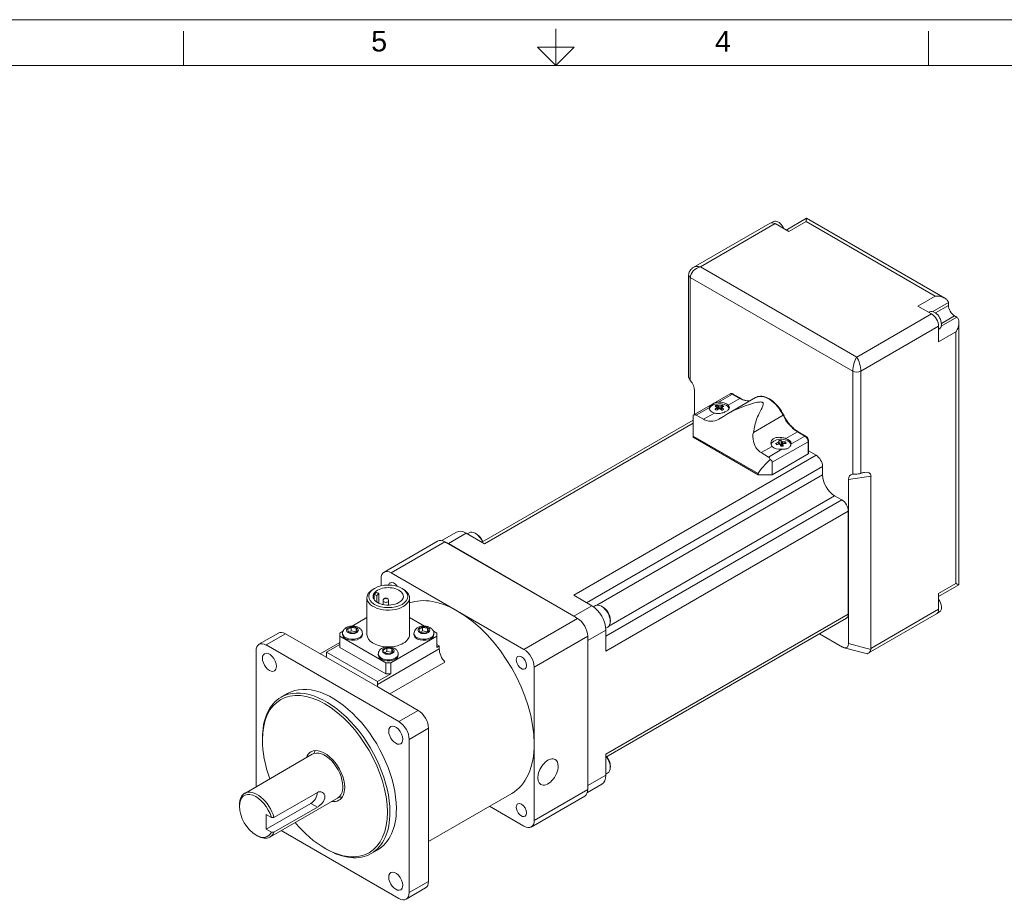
# Model space of a CAD drawing. Header units: inches. Extents: x 0 to 32.5, y 0 to 21.
# Tile 3 of 4: x 10.4 to 21.1, y 11.4 to 21. Entities that reach past the tile are written whole.
import ezdxf

# ---------------------------------------------------------------- set-up
doc = ezdxf.new("R2010")
doc.units = ezdxf.units.IN
doc.header["$MEASUREMENT"] = 0
for name, color, linetype, lineweight in [('CONTINUOUS', 7, 'Continuous', 0), ('TANGENT EDGES', 7, 'Continuous', 0), ('VISIBLE', 7, 'Continuous', 0)]:
    doc.layers.add(name, color=color, linetype=linetype, lineweight=lineweight)

# ---------------------------------------------------------------- blocks, each defined once
blk = doc.blocks.new('BLOCK0')
at = {"layer": 'CONTINUOUS'}
for p, q in [((32.5, 21), (0, 21)), ((12.188, 20.5), (12.188, 20.875)), ((16.25, 20.9), (16.25, 20.7)), ((16.25, 20.5), (16.25, 20.875)), ((20.312, 20.5), (20.312, 20.875)), ((31.5, 20.5), (1, 20.5))]:
    blk.add_line(p, q, dxfattribs=at)
blk.add_lwpolyline([(16.05, 20.7), (16.45, 20.7), (16.25, 20.5), (16.25, 20.5), (16.05, 20.7)], dxfattribs=at)
at = {"layer": 'CONTINUOUS', "char_height": 0.22404, "attachment_point": 4}
for s, insert in [('{\\fArial|b0|i0|c0|p0;\\C7;5}{\\fArial|b0|i0|c0|p0;\\C7;}', (14.234, 20.764)), ('{\\fArial|b0|i0|c0|p0;\\C7;4}{\\fArial|b0|i0|c0|p0;\\C7;}', (17.984, 20.764))]:
    blk.add_mtext(s, dxfattribs=dict(at, insert=insert))

msp = doc.modelspace()

# ---------------------------------------------------------------- linework, layer by layer
at = {"layer": 'TANGENT EDGES'}
for p, q in [((18.79, 18.69), (18.979, 18.799)), ((18.979, 18.799), (20.388, 17.986)), ((17.826, 18.305), (18.642, 18.776)), ((19.531, 17.32), (17.826, 18.305)), ((17.715, 17.066), (17.715, 18.19)), ((17.715, 18.19), (19.487, 17.167)), ((20.198, 17.877), (20.388, 17.986)), ((20.531, 17.915), (20.361, 17.817)), ((20.531, 17.885), (20.389, 17.803)), ((20.347, 17.791), (19.531, 17.32)), ((20.623, 17.755), (20.453, 17.657)), ((20.598, 17.77), (20.455, 17.688)), ((19.575, 17.167), (20.424, 17.657)), ((20.424, 17.486), (20.613, 17.595)), ((20.613, 17.595), (20.613, 14.85)), ((19.487, 17.167), (19.487, 16.043)), ((19.575, 16.053), (19.575, 17.167)), ((18.174, 16.917), (18.021, 16.829)), ((18.255, 16.87), (18.128, 16.797)), ((18.174, 16.917), (18.255, 16.87)), ((17.923, 16.772), (17.778, 16.689)), ((17.979, 16.71), (17.86, 16.642)), ((18.727, 16.686), (18.403, 16.499)), ((15.469, 15.285), (17.747, 16.6)), ((18.884, 16.507), (18.757, 16.434)), ((18.965, 16.46), (18.813, 16.372)), ((18.884, 16.507), (18.965, 16.46)), ((18.608, 16.347), (18.489, 16.279)), ((19.001, 16.398), (18.61, 16.173)), ((19.001, 16.398), (19.001, 16.264)), ((16.443, 14.723), (19.088, 16.25)), ((18.715, 16.315), (18.57, 16.231)), ((16.583, 14.642), (19.158, 16.129)), ((16.695, 14.615), (19.158, 16.037)), ((19.686, 16.023), (19.441, 15.985)), ((16.827, 14.386), (19.29, 15.808)), ((16.794, 14.276), (19.369, 15.763)), ((16.794, 14.115), (19.439, 15.642)), ((15.077, 15.287), (15.271, 15.399)), ((14.453, 14.969), (15.038, 15.306)), ((20.424, 14.741), (20.613, 14.85)), ((16.446, 14.496), (16.641, 14.609)), ((16.794, 12.99), (19.439, 14.517)), ((20.424, 14.57), (19.686, 14.144)), ((15.901, 14.133), (16.485, 14.47)), ((13.089, 14.181), (13.3, 14.303)), ((16.599, 14.231), (16.794, 14.343)), ((16.012, 13.94), (16.597, 14.277)), ((19.685, 14.133), (19.441, 14.198)), ((14.303, 13.751), (14.976, 14.14)), ((14.437, 13.647), (15.038, 13.994)), ((14.537, 13.345), (14.748, 13.467)), ((14.648, 13.152), (14.859, 13.275)), ((16.599, 12.649), (16.794, 12.762)), ((16.012, 12.268), (16.597, 12.606)), ((13.576, 12.453), (13.647, 12.412)), ((14.648, 11.481), (14.859, 11.603))]:
    msp.add_line(p, q, dxfattribs=at)
for centre, major_axis, ratio, start_param, end_param in [((17.826, 18.215), (-0.103, -0.056), 0.717259, -1.946105, -0.375309), ((17.826, 18.215), (-0.103, 0.056), 0.717259, -1.195488, -0.410089), ((17.76, 18.215), (-0.0625, 0), 0.57735, 0, 0.785398), ((19.531, 17.231), (-0.028, -0.109), 0.308778, -2.441082, -0.870286), ((19.531, 17.231), (0.028, -0.109), 0.308778, 0.870286, 2.441082), ((19.531, 17.193), (-0.0625, 0), 0.57735, 0.785398, 2.356194), ((18.174, 16.876), (-0.025, 0.0433), 0.57735, -0.785398, 0), ((18.174, 16.905), (0.0075, 0.013), 0.57735, 0, 0.785398), ((18.255, 16.858), (0.0075, 0.013), 0.57735, 0, 0.785398), ((18.255, 17.1), (0.141, -0.244), 0.57735, -0.785398, -0.173629), ((18.569, 16.635), (-0.141, 0.244), 0.57735, -1.693494, 0), ((18.718, 16.683), (0.0135, 0.0066), 0.099931, -0.951755, 0), ((18.884, 16.737), (0.141, -0.244), 0.57735, -1.693494, -0.785398), ((18.884, 16.494), (0.0075, 0.013), 0.57735, 0, 0.785398), ((18.965, 16.447), (0.0075, 0.013), 0.57735, 0, 0.785398), ((18.965, 16.419), (0.025, -0.0433), 0.57735, 0.785398, 2.356194), ((18.99, 16.405), (0.015, 0), 0.57735, 5.497787, 6.283185), ((14.394, 14.663), (-0.0295, 0), 0.57735, 0, 2.356194), ((14.394, 14.663), (-0.0295, 0), 0.57735, 2.356194, 3.141593), ((14.03, 14.306), (-0.108, 0), 0.57735, 0, 2.356194), ((14.03, 14.306), (-0.108, 0), 0.57735, 2.356194, 3.141593), ((14.809, 14.306), (-0.108, 0), 0.57735, 0, 2.356194), ((14.809, 14.306), (-0.108, 0), 0.57735, 2.356194, 3.141593), ((14.42, 14.081), (-0.108, 0), 0.57735, 0, 2.356194), ((14.42, 14.081), (-0.108, 0), 0.57735, 2.356194, 3.141593)]:
    msp.add_ellipse(centre, major_axis=major_axis, ratio=ratio, start_param=start_param, end_param=end_param, dxfattribs=at)
for centre, major_axis in [((14.394, 14.686), (-0.00197, 0)), ((14.03, 14.342), (-0.065, 0)), ((14.809, 14.342), (-0.065, 0)), ((14.42, 14.117), (-0.065, 0))]:
    msp.add_ellipse(centre, major_axis=major_axis, ratio=0.57735, dxfattribs=at)
at = {"layer": 'VISIBLE'}
for p, q in [((18.599, 18.786), (18.621, 18.798)), ((18.983, 18.834), (18.762, 18.706)), ((18.984, 18.834), (18.983, 18.834)), ((18.984, 18.834), (20.492, 17.963)), ((18.587, 18.781), (17.748, 18.297)), ((18.79, 18.69), (18.642, 18.776)), ((17.697, 17.103), (17.697, 18.215)), ((20.347, 17.791), (20.198, 17.877)), ((20.531, 17.903), (20.531, 17.885)), ((20.317, 17.808), (20.326, 17.814)), ((20.598, 17.77), (20.613, 17.761)), ((20.424, 17.486), (20.424, 17.657)), ((20.424, 17.623), (20.433, 17.628)), ((20.645, 17.698), (20.645, 14.837)), ((18.149, 16.919), (17.747, 16.688)), ((17.761, 16.955), (17.761, 16.696)), ((18.428, 16.879), (18.13, 16.707)), ((18.181, 16.918), (18.263, 16.871)), ((18.012, 16.748), (18.003, 16.768)), ((18.019, 16.752), (18.004, 16.796)), ((18.014, 16.749), (18.004, 16.777)), ((18.028, 16.756), (18.024, 16.789)), ((18.037, 16.756), (18.041, 16.789)), ((18.046, 16.751), (18.061, 16.795)), ((18.05, 16.748), (18.061, 16.777)), ((18.052, 16.747), (18.061, 16.767)), ((17.747, 16.688), (17.747, 16.688)), ((17.747, 16.458), (17.747, 16.688)), ((17.778, 16.689), (17.86, 16.642)), ((17.925, 16.751), (17.925, 16.751)), ((17.925, 16.751), (17.925, 16.751)), ((15.44, 15.302), (17.747, 16.634)), ((17.747, 16.458), (17.747, 16.446)), ((18.454, 16.05), (17.747, 16.458)), ((18.454, 16.038), (17.747, 16.446)), ((18.891, 16.507), (18.973, 16.46)), ((18.66, 16.367), (18.648, 16.381)), ((18.682, 16.373), (18.675, 16.389)), ((18.69, 16.37), (18.684, 16.397)), ((18.706, 16.348), (18.705, 16.412)), ((18.708, 16.349), (18.712, 16.401)), ((18.712, 16.349), (18.726, 16.396)), ((18.717, 16.35), (18.724, 16.372)), ((18.743, 16.38), (18.753, 16.395)), ((18.811, 16.363), (18.811, 16.363)), ((19.005, 16.405), (19.005, 16.27)), ((18.489, 16.279), (18.57, 16.231)), ((19.001, 16.264), (18.61, 16.038)), ((19.088, 16.25), (19.005, 16.297)), ((18.61, 16.173), (18.61, 16.038)), ((19.158, 16.037), (19.158, 16.129)), ((18.454, 16.038), (18.454, 16.05)), ((18.61, 16.038), (18.454, 16.038)), ((19.686, 16.023), (19.686, 14.144)), ((19.441, 14.198), (19.441, 15.985)), ((19.369, 15.763), (19.29, 15.808)), ((19.439, 14.517), (19.439, 15.642)), ((15.006, 15.319), (15.163, 15.41)), ((15.469, 15.285), (15.271, 15.399)), ((15.302, 15.405), (15.281, 15.394)), ((15.383, 15.391), (15.369, 15.399)), ((14.374, 14.976), (14.959, 15.314)), ((15.048, 15.3), (15.038, 15.306)), ((15.048, 15.3), (16.475, 14.476)), ((16.446, 14.496), (15.077, 15.287)), ((14.453, 14.969), (15.177, 14.551)), ((14.342, 14.826), (14.342, 14.904)), ((20.645, 14.837), (20.424, 14.709)), ((20.645, 14.837), (20.645, 14.837)), ((14.269, 14.798), (14.255, 14.79)), ((14.266, 14.676), (14.266, 14.731)), ((14.295, 14.721), (14.266, 14.731)), ((14.29, 14.754), (14.319, 14.745)), ((14.319, 14.745), (14.295, 14.721)), ((14.295, 14.648), (14.295, 14.721)), ((14.319, 14.636), (14.319, 14.745)), ((14.57, 14.798), (14.584, 14.79)), ((16.641, 14.609), (16.443, 14.723)), ((20.424, 14.57), (20.424, 14.741)), ((14.187, 14.294), (14.187, 14.695)), ((14.365, 14.621), (14.365, 14.663)), ((14.424, 14.616), (14.424, 14.663)), ((14.652, 14.294), (14.652, 14.695)), ((16.68, 14.61), (16.658, 14.598)), ((15.177, 14.551), (15.901, 14.133)), ((16.761, 14.595), (16.747, 14.603)), ((20.401, 14.52), (19.657, 14.09)), ((20.411, 14.528), (20.433, 14.541)), ((14.025, 14.387), (14.187, 14.481)), ((14.652, 14.481), (14.814, 14.387)), ((16.485, 14.47), (16.475, 14.476)), ((16.794, 12.957), (19.419, 14.472)), ((16.843, 14.454), (16.843, 14.438)), ((13.01, 14.189), (13.222, 14.311)), ((13.743, 14.047), (13.3, 14.303)), ((13.891, 14.31), (13.926, 14.33)), ((13.891, 14.277), (13.891, 14.31)), ((13.922, 14.294), (13.922, 14.306)), ((13.975, 14.35), (14.015, 14.373)), ((13.99, 14.319), (13.975, 14.35)), ((14.015, 14.335), (13.989, 14.32)), ((14.045, 14.31), (13.99, 14.319)), ((14.015, 14.373), (14.015, 14.335)), ((14.015, 14.373), (14.07, 14.365)), ((14.07, 14.326), (14.015, 14.335)), ((14.085, 14.333), (14.045, 14.31)), ((14.07, 14.365), (14.07, 14.326)), ((14.07, 14.365), (14.085, 14.333)), ((14.071, 14.325), (14.07, 14.326)), ((14.138, 14.294), (14.138, 14.306)), ((14.701, 14.294), (14.701, 14.306)), ((14.754, 14.35), (14.795, 14.373)), ((14.769, 14.319), (14.754, 14.35)), ((14.795, 14.335), (14.769, 14.32)), ((14.824, 14.31), (14.769, 14.319)), ((14.795, 14.373), (14.85, 14.365)), ((14.795, 14.373), (14.795, 14.335)), ((14.85, 14.326), (14.795, 14.335)), ((14.864, 14.333), (14.824, 14.31)), ((14.85, 14.365), (14.864, 14.333)), ((14.85, 14.365), (14.85, 14.326)), ((14.85, 14.325), (14.85, 14.326)), ((14.913, 14.33), (14.949, 14.31)), ((14.918, 14.294), (14.918, 14.306)), ((14.949, 14.31), (14.949, 14.277)), ((16.815, 14.376), (16.793, 14.364)), ((16.794, 14.115), (16.794, 14.343)), ((19.126, 14.303), (19.374, 14.159)), ((14.537, 13.345), (13.089, 14.181)), ((13.678, 14.085), (13.891, 14.208)), ((13.746, 14.104), (13.891, 14.187)), ((13.891, 14.155), (13.891, 14.277)), ((14.392, 13.988), (13.891, 14.277)), ((14.949, 14.277), (14.447, 13.988)), ((14.949, 14.155), (14.949, 14.277)), ((14.976, 14.171), (14.949, 14.187)), ((16.597, 14.266), (16.597, 14.277)), ((16.597, 14.266), (16.597, 12.617)), ((16.599, 12.649), (16.599, 14.231)), ((12.978, 14.117), (12.978, 12.635)), ((13.746, 14.104), (14.303, 13.782)), ((13.746, 14.072), (13.746, 14.104)), ((14.392, 13.866), (13.891, 14.155)), ((14.311, 14.069), (14.311, 14.081)), ((14.365, 14.125), (14.405, 14.148)), ((14.379, 14.094), (14.365, 14.125)), ((14.405, 14.11), (14.379, 14.095)), ((14.434, 14.085), (14.379, 14.094)), ((14.405, 14.148), (14.405, 14.11)), ((14.405, 14.148), (14.46, 14.14)), ((14.46, 14.101), (14.405, 14.11)), ((14.474, 14.108), (14.434, 14.085)), ((14.46, 14.14), (14.474, 14.108)), ((14.46, 14.14), (14.46, 14.101)), ((14.46, 14.1), (14.46, 14.101)), ((14.528, 14.069), (14.528, 14.081)), ((14.949, 14.155), (14.976, 14.171)), ((14.976, 14.14), (14.976, 14.171)), ((19.394, 14.151), (19.632, 14.087)), ((14.305, 13.723), (13.743, 14.047)), ((14.447, 13.988), (14.392, 13.988)), ((14.392, 13.866), (14.392, 13.988)), ((14.447, 13.866), (14.447, 13.988)), ((14.303, 13.782), (14.447, 13.866)), ((14.447, 13.866), (14.392, 13.866)), ((16.012, 13.94), (16.012, 13.104)), ((14.303, 13.782), (14.303, 13.751)), ((13.321, 13.651), (13.251, 13.611)), ((14.748, 13.467), (14.305, 13.723)), ((14.859, 12.439), (14.859, 13.275)), ((13.047, 13.144), (13.047, 13.16)), ((14.648, 11.481), (14.648, 13.152)), ((16.012, 13.104), (16.012, 12.268)), ((13.591, 12.989), (12.854, 12.563)), ((16.794, 12.762), (16.794, 12.99)), ((16.815, 12.785), (16.794, 12.773)), ((16.843, 12.863), (16.843, 12.847)), ((13.173, 12.3), (13.647, 12.573)), ((16.592, 12.572), (16.749, 12.663)), ((16.597, 12.606), (16.597, 12.617)), ((13.867, 12.512), (13.129, 12.086)), ((14.859, 12.039), (15.767, 12.563)), ((15.979, 12.196), (16.564, 12.534)), ((12.797, 12.421), (12.797, 12.437)), ((13.576, 12.453), (13.089, 12.172)), ((13.647, 12.412), (13.173, 12.139)), ((14.859, 11.603), (14.859, 12.439)), ((15.901, 12.204), (15.523, 12.422)), ((13.089, 12.333), (13.145, 12.301)), ((13.089, 12.172), (13.089, 12.333)), ((13.145, 12.14), (13.089, 12.172)), ((13.253, 12.157), (14.537, 11.417)), ((12.978, 12.108), (12.991, 12.1)), ((13.729, 11.963), (13.743, 11.955)), ((14.305, 11.946), (14.235, 11.906)), ((14.615, 11.409), (14.827, 11.531))]:
    msp.add_line(p, q, dxfattribs=at)
for centre, major_axis, ratio, start_param, end_param in [((18.675, 18.706), (-0.0535, 0.0927), 0.57735, -0.392303, 0), ((18.675, 18.706), (-0.0535, 0.0927), 0.57735, -1.736942, -0.392303), ((18.642, 18.686), (-0.0547, 0.0947), 0.57735, -0.785398, 0), ((20.454, 17.858), (0.0547, 0.0947), 0.57735, -0.785398, -0.644161), ((20.598, 17.847), (-0.047, 0.0814), 0.57735, 0.785398, 2.356194), ((20.38, 17.721), (-0.0535, 0.0927), 0.57735, -0.392303, 0), ((20.347, 17.702), (-0.0547, 0.0947), 0.57735, 3.926991, 5.497787), ((20.38, 17.721), (-0.0535, 0.0927), 0.57735, 3.141593, 5.890882), ((20.536, 17.717), (0.109, 0), 0.57735, 0.644161, 0.785398), ((17.659, 17.014), (0.082, -0.108), 0.565741, 0.644881, 1.629701), ((18.032, 16.766), (0.11, 0), 0.57735, 3.043864, 3.141593), ((18.032, 16.766), (0.11, 0), 0.57735, 3.141593, 4.206809), ((18.032, 16.751), (0.107, 0), 0.57735, 0.770924, 3.141593), ((18.032, 16.766), (0.11, 0), 0.57735, 0.50558, 1.668525), ((18.032, 16.751), (0.107, 0), 0.57735, 0.082627, 0.770924), ((18.704, 16.363), (0.107, 0), 0.57735, 0.234768, 3.124794), ((18.704, 16.378), (0.11, 0), 0.57735, 3.647172, 4.810117), ((18.704, 16.378), (0.11, 0), 0.57735, 0, 1.065217), ((18.704, 16.363), (0.107, 0), 0.57735, 0, 0.234768), ((18.704, 16.363), (0.107, 0), 0.57735, 6.272956, 6.283185), ((18.704, 16.378), (0.11, 0), 0.57735, 6.185457, 6.283185), ((18.99, 16.27), (0.015, 0), 0.57735, 5.497787, 6.283185), ((19.088, 16.169), (-0.0492, 0.0852), 0.57735, 3.926991, 5.497787), ((18.539, 16.173), (0.0707, 0), 0.57735, 0, 0.812268), ((19.29, 15.961), (-0.093, 0.162), 0.57735, 0.785398, 2.356194), ((19.543, 15.926), (-0.082, 0.108), 0.565741, -0.294001, 0.644881), ((19.543, 15.926), (-0.082, 0.108), 0.565741, -0.33994, -0.294001), ((19.51, 15.921), (0.169, 0.127), 0.402543, 0.644881, 0.897786), ((19.51, 15.921), (0.169, 0.127), 0.402543, -0.294001, 0.644881), ((19.369, 15.682), (-0.0492, 0.0852), 0.57735, 3.926991, 5.497787), ((15.271, 15.223), (0.108, -0.188), 0.57735, -3.926991, -3.141593), ((15.369, 15.289), (0.067, -0.117), 0.57735, -3.926991, -3.141593), ((15.369, 15.289), (0.067, -0.117), 0.57735, -4.891082, -3.926991), ((15.383, 15.297), (0.0575, -0.0996), 0.57735, -4.922589, -3.926991), ((15.038, 15.178), (-0.079, 0.136), 0.57735, -0.785398, 0), ((15.077, 15.11), (0.108, -0.188), 0.57735, -3.926991, -3.736008), ((14.453, 14.84), (-0.079, 0.136), 0.57735, 0, 0.785398), ((14.453, 14.84), (-0.079, 0.136), 0.57735, -0.785398, 0), ((14.42, 14.711), (-0.213, 0), 0.57735, -2.356194, -0.785398), ((14.481, 14.792), (-0.0394, 0.0682), 0.57735, 0, 0.619425), ((14.481, 14.792), (-0.0394, 0.0682), 0.57735, -1.478608, 0), ((14.42, 14.695), (-0.232, 0), 0.57735, -0.785398, 0), ((14.42, 14.711), (-0.213, 0), 0.57735, -0.785398, 2.356194), ((14.42, 14.711), (0.165, 0), 0.57735, 0, 3.141593), ((14.42, 14.695), (0.165, 0), 0.57735, 2.474646, 2.761341), ((14.42, 14.711), (-0.213, 0), 0.57735, 2.356194, 3.926991), ((14.42, 14.695), (-0.232, 0), 0.57735, -3.141593, -2.356194), ((14.42, 14.695), (-0.232, 0), 0.57735, 0, 2.356194), ((14.42, 14.711), (0.165, 0), 0.57735, 3.141593, 5.497787), ((14.42, 14.711), (0.165, 0), 0.57735, 5.497787, 6.283185), ((14.42, 14.695), (-0.232, 0), 0.57735, 2.356194, 3.141593), ((15.177, 13.586), (-0.591, 1.023), 0.57735, -0.785398, -0.105726), ((16.641, 14.432), (0.108, -0.188), 0.57735, 0.785398, 2.356194), ((16.747, 14.493), (0.067, -0.117), 0.57735, -3.926991, -3.141593), ((20.38, 14.634), (-0.0535, 0.0927), 0.57735, 3.141593, 4.878535), ((15.177, 13.586), (-0.591, 1.023), 0.57735, 3.926991, 5.497787), ((16.747, 14.493), (0.067, -0.117), 0.57735, 0.785398, 2.356194), ((16.761, 14.501), (0.0575, -0.0996), 0.57735, 0.785398, 2.356194), ((19.369, 14.557), (-0.0492, 0.0852), 0.57735, 3.141593, 3.926991), ((20.347, 14.615), (0.0547, -0.0947), 0.57735, 0, 0.785398), ((16.446, 14.319), (0.108, -0.188), 0.57735, -4.117973, -3.926991), ((16.485, 14.342), (-0.079, 0.136), 0.57735, 3.926991, 5.497787), ((16.747, 14.493), (0.067, -0.117), 0.57735, 0, 0.785398), ((13.3, 14.175), (0.079, -0.136), 0.57735, -3.926991, -3.141593), ((14.03, 14.294), (0.108, 0), 0.57735, 3.141593, 5.497787), ((14.03, 14.294), (0.108, 0), 0.57735, 5.497787, 6.283185), ((14.42, 14.294), (0.232, 0), 0.57735, 3.141593, 4.605629), ((14.42, 14.294), (0.232, 0), 0.57735, 5.497787, 6.283185), ((14.809, 14.294), (0.108, 0), 0.57735, 3.141593, 5.497787), ((14.809, 14.294), (0.108, 0), 0.57735, 5.497787, 6.283185), ((13.089, 14.052), (0.079, -0.136), 0.57735, -3.141593, -2.356194), ((13.089, 14.052), (0.079, -0.136), 0.57735, -3.926991, -3.141593), ((14.42, 14.294), (0.232, 0), 0.57735, 4.819149, 5.497787), ((16.446, 14.319), (0.108, -0.188), 0.57735, 0.785398, 0.976381), ((19.352, 14.275), (0.071, -0.122), 0.447214, -0.420534, 0.659058), ((13.124, 13.992), (0.0541, -0.0938), 0.57735, -3.141593, 0), ((13.124, 13.992), (0.0541, -0.0938), 0.57735, 0.785398, 3.141593), ((13.641, 14.133), (-0.074, 0.128), 0.57735, 3.707498, 3.926991), ((15.081, 14.08), (-0.074, 0.128), 0.57735, 0.785398, 1.936581), ((15.901, 14.004), (-0.079, 0.136), 0.57735, 3.926991, 5.497787), ((19.352, 14.275), (0.071, -0.122), 0.447214, -0.659058, -0.420534), ((19.63, 14.201), (-0.015, 0.115), 0.515246, 2.931325, 3.35186), ((19.63, 14.201), (-0.015, 0.115), 0.515246, 3.35186, 4.010918), ((19.475, 14.111), (0.211, 0.039), 0.410754, -0.203082, -0.076742), ((14.42, 14.069), (0.108, 0), 0.57735, 3.141593, 5.497787), ((14.42, 14.069), (0.108, 0), 0.57735, 5.497787, 6.283185), ((15.873, 13.988), (-0.0394, 0.0682), 0.57735, 0, 0.785398), ((15.873, 13.988), (-0.0394, 0.0682), 0.57735, 0.785398, 3.141593), ((15.873, 13.988), (-0.0394, 0.0682), 0.57735, 3.141593, 6.283185), ((13.124, 13.992), (0.0541, -0.0938), 0.57735, 0, 0.785398), ((13.813, 12.799), (0.492, -0.852), 0.57735, 0.785398, 3.141593), ((14.407, 13.691), (-0.074, 0.128), 0.57735, 0.785398, 1.006412), ((13.729, 12.751), (-0.482, 0.835), 0.57735, 3.926991, 7.068583), ((13.743, 12.759), (-0.492, 0.852), 0.57735, 3.926991, 6.283185), ((13.743, 12.759), (-0.492, 0.852), 0.57735, 0, 0.785398), ((14.748, 13.339), (0.079, -0.136), 0.57735, 0.785398, 2.356194), ((14.537, 13.217), (0.079, -0.136), 0.57735, 0.785398, 2.356194), ((14.502, 13.197), (0.0541, -0.0938), 0.57735, -3.141593, 0), ((14.502, 13.197), (0.0541, -0.0938), 0.57735, 0.785398, 3.141593), ((13.729, 12.751), (-0.482, 0.835), 0.57735, 0.785398, 1.281045), ((14.502, 13.197), (0.0541, -0.0938), 0.57735, 0, 0.785398), ((15.177, 13.586), (-0.591, 1.023), 0.57735, 3.141593, 3.926991), ((13.729, 12.751), (0.153, -0.264), 0.57735, -3.141593, -2.698024), ((13.729, 12.751), (0.153, -0.264), 0.57735, 0.785398, 3.141593), ((13.729, 12.751), (0.138, -0.239), 0.57735, 0.785398, 3.141593), ((13.813, 12.799), (0.153, -0.264), 0.57735, -2.864335, -2.683831), ((16.162, 12.796), (0.079, 0.136), 0.57735, 0, 3.141593), ((16.162, 12.796), (0.079, 0.136), 0.57735, -0.785398, 0), ((16.747, 12.902), (0.067, -0.117), 0.57735, 0.785398, 1.74949), ((16.761, 12.91), (0.0575, -0.0996), 0.57735, 0.785398, 1.780997), ((16.162, 12.796), (0.079, 0.136), 0.57735, 3.141593, 5.497787), ((16.747, 12.902), (0.067, -0.117), 0.57735, 0, 0.785398), ((16.641, 12.85), (0.108, -0.188), 0.57735, 0, 0.785398), ((12.978, 12.317), (-0.128, 0.222), 0.57735, 4.321782, 7.068583), ((12.991, 12.325), (-0.138, 0.239), 0.57735, 4.292198, 6.283185), ((13.576, 12.534), (0.0492, 0.0852), 0.57735, 3.926991, 5.482447), ((13.729, 12.751), (0.138, -0.239), 0.57735, 0, 0.785398), ((13.729, 12.751), (0.153, -0.264), 0.57735, 0, 0.785398), ((16.485, 12.67), (-0.079, 0.136), 0.57735, 3.141593, 3.926991), ((16.446, 12.738), (0.108, -0.188), 0.57735, 0.594416, 0.785398), ((12.991, 12.325), (-0.138, 0.239), 0.57735, 0, 0.785398), ((13.729, 12.751), (0.153, -0.264), 0.57735, -0.443569, 0), ((13.813, 12.799), (0.153, -0.264), 0.57735, -0.457762, -0.277257), ((12.978, 12.317), (-0.128, 0.222), 0.57735, 0.785398, 2.356194), ((13.729, 12.751), (-0.482, 0.835), 0.57735, 2.356194, 3.926991), ((13.743, 12.759), (-0.492, 0.852), 0.57735, 3.141593, 3.926991), ((13.813, 12.799), (0.492, -0.852), 0.57735, 0, 0.785398), ((15.873, 12.381), (-0.0394, 0.0682), 0.57735, 0, 0.785398), ((15.873, 12.381), (-0.0394, 0.0682), 0.57735, 0.785398, 3.141593), ((15.873, 12.381), (-0.0394, 0.0682), 0.57735, 3.141593, 6.283185), ((13.729, 12.751), (-0.482, 0.835), 0.57735, 1.860548, 2.356194), ((15.901, 12.333), (-0.079, 0.136), 0.57735, 3.141593, 3.926991), ((12.978, 12.317), (-0.128, 0.222), 0.57735, 2.356194, 3.5322), ((12.991, 12.325), (-0.138, 0.239), 0.57735, 3.141593, 3.561784), ((15.901, 12.333), (-0.079, 0.136), 0.57735, 2.356194, 3.141593), ((12.991, 12.325), (-0.138, 0.239), 0.57735, 2.356194, 3.141593), ((13.743, 12.759), (-0.492, 0.852), 0.57735, 2.356194, 3.141593), ((14.502, 11.605), (0.0541, -0.0938), 0.57735, 0.785398, 3.141593), ((14.502, 11.605), (0.0541, -0.0938), 0.57735, -3.141593, 0), ((14.748, 11.667), (0.079, -0.136), 0.57735, 0, 0.785398), ((14.502, 11.605), (0.0541, -0.0938), 0.57735, 0, 0.785398), ((14.537, 11.545), (0.079, -0.136), 0.57735, -0.785398, 0), ((14.537, 11.545), (0.079, -0.136), 0.57735, 0, 0.785398)]:
    msp.add_ellipse(centre, major_axis=major_axis, ratio=ratio, start_param=start_param, end_param=end_param, dxfattribs=at)
for points, knots in [([(18.983, 18.834), (18.983, 18.833), (18.982, 18.83), (18.98, 18.819), (18.98, 18.81), (18.979, 18.8), (18.979, 18.8), (18.979, 18.799)], [1.4082373, 1.4082373, 1.4082373, 1.4082373, 1.5218996, 1.5218996, 1.6556822, 1.6556822, 1.6582222, 1.6582222, 1.6582222, 1.6582222]), ([(17.697, 18.215), (17.697, 18.223), (17.698, 18.231), (17.702, 18.245), (17.705, 18.252), (17.712, 18.264), (17.716, 18.269), (17.724, 18.279), (17.729, 18.283), (17.738, 18.291), (17.743, 18.294), (17.748, 18.297)], [0, 0, 0, 0, 0.1570796, 0.1570796, 0.3141593, 0.3141593, 0.4712389, 0.4712389, 0.6283185, 0.6283185, 0.7853982, 0.7853982, 0.7853982, 0.7853982]), ([(20.388, 17.986), (20.388, 17.986), (20.388, 17.986), (20.406, 17.986), (20.425, 17.985), (20.461, 17.977), (20.478, 17.971), (20.492, 17.963)], [0, 0, 0, 0, 0.00254, 0.00254, 0.1363225, 0.1363225, 0.2696664, 0.2696664, 0.2696664, 0.2696664]), ([(20.492, 17.963), (20.492, 17.963), (20.492, 17.963), (20.502, 17.957), (20.511, 17.95), (20.525, 17.933), (20.529, 17.924), (20.531, 17.915)], [0.2696664, 0.2696664, 0.2696664, 0.2696664, 0.2701051, 0.2701051, 0.3618103, 0.3618103, 0.4535155, 0.4535155, 0.4535155, 0.4535155]), ([(20.623, 17.755), (20.63, 17.749), (20.636, 17.741), (20.644, 17.721), (20.645, 17.709), (20.645, 17.698), (20.645, 17.698), (20.645, 17.698)], [1.2047066, 1.2047066, 1.2047066, 1.2047066, 1.2964118, 1.2964118, 1.388117, 1.388117, 1.3885558, 1.3885558, 1.3885558, 1.3885558]), ([(20.645, 17.698), (20.645, 17.682), (20.642, 17.664), (20.631, 17.629), (20.623, 17.611), (20.614, 17.596), (20.613, 17.596), (20.613, 17.595)], [1.3885558, 1.3885558, 1.3885558, 1.3885558, 1.5218996, 1.5218996, 1.6556822, 1.6556822, 1.6582222, 1.6582222, 1.6582222, 1.6582222]), ([(17.697, 17.103), (17.697, 17.1), (17.698, 17.097), (17.7, 17.09), (17.702, 17.086), (17.707, 17.077), (17.71, 17.073), (17.714, 17.068), (17.714, 17.067), (17.715, 17.066)], [-0.4272048, -0.4272048, -0.4272048, -0.4272048, -0.3920288, -0.3920288, -0.3526376, -0.3526376, -0.3132464, -0.3132464, -0.3026934, -0.3026934, -0.3026934, -0.3026934]), ([(18.181, 16.918), (18.179, 16.919), (18.177, 16.92), (18.173, 16.921), (18.171, 16.922), (18.167, 16.923), (18.164, 16.923), (18.16, 16.923), (18.157, 16.923), (18.153, 16.921), (18.151, 16.921), (18.149, 16.919)], [1.5707963, 1.5707963, 1.5707963, 1.5707963, 1.727876, 1.727876, 1.8849556, 1.8849556, 2.0420352, 2.0420352, 2.1991149, 2.1991149, 2.3561945, 2.3561945, 2.3561945, 2.3561945]), ([(18.263, 16.871), (18.273, 16.864), (18.283, 16.859), (18.304, 16.851), (18.313, 16.849), (18.332, 16.845), (18.342, 16.844), (18.358, 16.844), (18.364, 16.845), (18.371, 16.846)], [4.712389, 4.712389, 4.712389, 4.712389, 4.8694686, 4.8694686, 5.0265482, 5.0265482, 5.1836279, 5.1836279, 5.3148567, 5.3148567, 5.3148567, 5.3148567]), ([(18.732, 16.69), (18.719, 16.717), (18.703, 16.743), (18.667, 16.79), (18.648, 16.812), (18.606, 16.848), (18.584, 16.863), (18.54, 16.885), (18.518, 16.892), (18.476, 16.895), (18.457, 16.892), (18.436, 16.883), (18.432, 16.881), (18.428, 16.879)], [0.662701, 0.662701, 0.662701, 0.662701, 0.989608, 0.989608, 1.316689, 1.316689, 1.645138, 1.645138, 1.9736, 1.9736, 2.288615, 2.288615, 2.356194, 2.356194, 2.356194, 2.356194]), ([(17.923, 16.772), (17.924, 16.779), (17.927, 16.784), (17.937, 16.795), (17.945, 16.8), (17.963, 16.81), (17.975, 16.816), (17.998, 16.825), (18.01, 16.828), (18.021, 16.829)], [0.215381, 0.215381, 0.215381, 0.215381, 0.3032885, 0.3032885, 0.4009627, 0.4009627, 0.498637, 0.498637, 0.5865445, 0.5865445, 0.5865445, 0.5865445]), ([(18.142, 16.769), (18.142, 16.763), (18.139, 16.756), (18.128, 16.742), (18.12, 16.736), (18.11, 16.73), (18.1, 16.725), (18.088, 16.719), (18.06, 16.71), (18.046, 16.707), (18.018, 16.704), (18.003, 16.705), (17.986, 16.708), (17.982, 16.709), (17.979, 16.71)], [-0.2116044, -0.2116044, -0.2116044, -0.2116044, -0.1062279, -0.1062279, 0, 0, 0, 0.1062279, 0.1062279, 0.2124559, 0.2124559, 0.3177681, 0.3177681, 0.3472548, 0.3472548, 0.3472548, 0.3472548]), ([(17.984, 16.752), (17.987, 16.755), (17.99, 16.757), (17.996, 16.763), (18, 16.765), (18.003, 16.768)], [0, 0, 0, 0, 0.03447207, 0.03447207, 0.07259019, 0.07259019, 0.07259019, 0.07259019]), ([(17.985, 16.785), (17.988, 16.787), (17.991, 16.789), (17.998, 16.793), (18.001, 16.794), (18.004, 16.796)], [0, 0, 0, 0, 0.03491193, 0.03491193, 0.06984553, 0.06984553, 0.06984553, 0.06984553]), ([(18.004, 16.777), (18, 16.779), (17.997, 16.78), (17.991, 16.783), (17.988, 16.784), (17.985, 16.785)], [0, 0, 0, 0, 0.03769119, 0.03769119, 0.07259017, 0.07259017, 0.07259017, 0.07259017]), ([(18.003, 16.768), (18.003, 16.769), (18.003, 16.771), (18.004, 16.774), (18.004, 16.776), (18.004, 16.777)], [0, 0, 0, 0, 0.02060525, 0.02060525, 0.0412124, 0.0412124, 0.0412124, 0.0412124]), ([(18.004, 16.796), (18.007, 16.795), (18.011, 16.794), (18.017, 16.792), (18.021, 16.79), (18.024, 16.789)], [0, 0, 0, 0, 0.03447207, 0.03447207, 0.07259019, 0.07259019, 0.07259019, 0.07259019]), ([(18.024, 16.789), (18.027, 16.789), (18.03, 16.789), (18.035, 16.789), (18.038, 16.789), (18.041, 16.789)], [0, 0, 0, 0, 0.02060525, 0.02060525, 0.0412124, 0.0412124, 0.0412124, 0.0412124]), ([(18.04, 16.756), (18.037, 16.756), (18.034, 16.756), (18.029, 16.756), (18.026, 16.756), (18.024, 16.756)], [0, 0, 0, 0, 0.02060525, 0.02060525, 0.0412124, 0.0412124, 0.0412124, 0.0412124]), ([(18.041, 16.789), (18.044, 16.79), (18.048, 16.791), (18.055, 16.794), (18.058, 16.795), (18.061, 16.795)], [0, 0, 0, 0, 0.03769119, 0.03769119, 0.07259017, 0.07259017, 0.07259017, 0.07259017]), ([(18.061, 16.795), (18.065, 16.794), (18.068, 16.792), (18.074, 16.788), (18.077, 16.786), (18.08, 16.784)], [0, 0, 0, 0, 0.03491193, 0.03491193, 0.06984553, 0.06984553, 0.06984553, 0.06984553]), ([(18.08, 16.784), (18.077, 16.783), (18.074, 16.782), (18.068, 16.78), (18.064, 16.778), (18.061, 16.777)], [0, 0, 0, 0, 0.03447207, 0.03447207, 0.07259019, 0.07259019, 0.07259019, 0.07259019]), ([(18.061, 16.777), (18.061, 16.775), (18.061, 16.774), (18.061, 16.77), (18.061, 16.769), (18.061, 16.767)], [0, 0, 0, 0, 0.02060525, 0.02060525, 0.0412124, 0.0412124, 0.0412124, 0.0412124]), ([(18.061, 16.767), (18.064, 16.765), (18.067, 16.762), (18.074, 16.757), (18.077, 16.754), (18.08, 16.751)], [0, 0, 0, 0, 0.03769119, 0.03769119, 0.07259017, 0.07259017, 0.07259017, 0.07259017]), ([(18.128, 16.797), (18.13, 16.795), (18.132, 16.792), (18.139, 16.783), (18.142, 16.776), (18.142, 16.769), (18.142, 16.769), (18.142, 16.769)], [-0.3472548, -0.3472548, -0.3472548, -0.3472548, -0.3177681, -0.3177681, -0.2124559, -0.2124559, -0.2116044, -0.2116044, -0.2116044, -0.2116044]), ([(18.13, 16.707), (18.164, 16.726), (18.2, 16.744), (18.317, 16.791), (18.387, 16.814), (18.452, 16.829), (18.468, 16.831), (18.486, 16.831), (18.49, 16.831), (18.497, 16.829), (18.499, 16.828), (18.502, 16.827), (18.502, 16.827), (18.502, 16.827)], [0.125855, 0.125855, 0.125855, 0.125855, 0.412201, 0.412201, 0.930892, 0.930892, 1.128568, 1.128568, 1.200294, 1.200294, 1.240891, 1.240891, 1.248143, 1.248143, 1.248143, 1.248143]), ([(18.502, 16.827), (18.504, 16.826), (18.505, 16.825), (18.508, 16.822), (18.509, 16.82), (18.512, 16.813), (18.512, 16.808), (18.51, 16.793), (18.506, 16.783), (18.487, 16.744), (18.462, 16.703), (18.423, 16.599), (18.413, 16.55), (18.403, 16.499)], [1.248143, 1.248143, 1.248143, 1.248143, 1.278192, 1.278192, 1.331259, 1.331259, 1.449626, 1.449626, 1.617734, 1.617734, 2.064714, 2.064714, 2.482657, 2.482657, 2.482657, 2.482657]), ([(17.747, 16.688), (17.748, 16.688), (17.749, 16.689), (17.755, 16.691), (17.76, 16.692), (17.768, 16.692), (17.771, 16.692), (17.776, 16.69), (17.777, 16.689), (17.778, 16.689)], [0.1754993, 0.1754993, 0.1754993, 0.1754993, 0.1869899, 0.1869899, 0.2320702, 0.2320702, 0.2621579, 0.2621579, 0.2764506, 0.2764506, 0.2764506, 0.2764506]), ([(17.86, 16.642), (17.874, 16.634), (17.888, 16.628), (17.922, 16.621), (17.942, 16.62), (17.99, 16.627), (18.018, 16.638), (18.047, 16.655), (18.049, 16.656), (18.051, 16.657)], [0, 0, 0, 0, 0.147299, 0.147299, 0.3285224, 0.3285224, 0.5858535, 0.5858535, 0.6030483, 0.6030483, 0.6030483, 0.6030483]), ([(18.003, 16.741), (18, 16.743), (17.996, 16.745), (17.99, 16.748), (17.987, 16.75), (17.984, 16.752)], [0, 0, 0, 0, 0.03491193, 0.03491193, 0.06984553, 0.06984553, 0.06984553, 0.06984553]), ([(18.024, 16.756), (18.02, 16.753), (18.016, 16.751), (18.01, 16.746), (18.006, 16.743), (18.003, 16.741)], [0, 0, 0, 0, 0.03769119, 0.03769119, 0.07259017, 0.07259017, 0.07259017, 0.07259017]), ([(18.06, 16.74), (18.057, 16.743), (18.054, 16.745), (18.047, 16.751), (18.043, 16.753), (18.04, 16.756)], [0, 0, 0, 0, 0.03447207, 0.03447207, 0.07259019, 0.07259019, 0.07259019, 0.07259019]), ([(18.08, 16.751), (18.076, 16.749), (18.073, 16.748), (18.067, 16.744), (18.063, 16.742), (18.06, 16.74)], [0, 0, 0, 0, 0.03491193, 0.03491193, 0.06984553, 0.06984553, 0.06984553, 0.06984553]), ([(18.732, 16.69), (18.739, 16.674), (18.748, 16.659), (18.766, 16.629), (18.776, 16.615), (18.797, 16.588), (18.808, 16.576), (18.831, 16.552), (18.843, 16.542), (18.867, 16.523), (18.879, 16.514), (18.891, 16.507)], [3.8042935, 3.8042935, 3.8042935, 3.8042935, 3.9859126, 3.9859126, 4.1675317, 4.1675317, 4.3491508, 4.3491508, 4.5307699, 4.5307699, 4.712389, 4.712389, 4.712389, 4.712389]), ([(18.403, 16.499), (18.396, 16.467), (18.396, 16.434), (18.409, 16.377), (18.418, 16.354), (18.44, 16.321), (18.449, 16.31), (18.468, 16.292), (18.478, 16.285), (18.489, 16.279)], [0, 0, 0, 0, 0.2644351, 0.2644351, 0.4783159, 0.4783159, 0.6059775, 0.6059775, 0.7177649, 0.7177649, 0.7177649, 0.7177649]), ([(18.594, 16.381), (18.594, 16.391), (18.597, 16.401), (18.608, 16.419), (18.616, 16.427), (18.636, 16.438), (18.648, 16.442), (18.676, 16.446), (18.69, 16.446), (18.718, 16.443), (18.733, 16.441), (18.75, 16.436), (18.754, 16.435), (18.757, 16.434)], [0.6434222, 0.6434222, 0.6434222, 0.6434222, 0.7492214, 0.7492214, 0.8550207, 0.8550207, 0.9612486, 0.9612486, 1.0674765, 1.0674765, 1.1727887, 1.1727887, 1.2022753, 1.2022753, 1.2022753, 1.2022753]), ([(19.005, 16.405), (19.005, 16.409), (19.005, 16.413), (19.003, 16.422), (19.001, 16.426), (18.997, 16.434), (18.995, 16.438), (18.99, 16.446), (18.987, 16.449), (18.98, 16.455), (18.977, 16.458), (18.973, 16.46)], [0, 0, 0, 0, 0.314159, 0.314159, 0.628319, 0.628319, 0.942478, 0.942478, 1.256637, 1.256637, 1.570796, 1.570796, 1.570796, 1.570796]), ([(18.608, 16.347), (18.606, 16.349), (18.604, 16.352), (18.597, 16.362), (18.594, 16.372), (18.594, 16.381)], [0.5077836, 0.5077836, 0.5077836, 0.5077836, 0.5376808, 0.5376808, 0.6434222, 0.6434222, 0.6434222, 0.6434222]), ([(18.648, 16.381), (18.652, 16.382), (18.657, 16.384), (18.666, 16.386), (18.67, 16.388), (18.675, 16.389)], [0, 0, 0, 0, 0.03447207, 0.03447207, 0.07259019, 0.07259019, 0.07259019, 0.07259019]), ([(18.654, 16.365), (18.653, 16.368), (18.652, 16.371), (18.65, 16.376), (18.649, 16.378), (18.648, 16.381)], [0, 0, 0, 0, 0.03491193, 0.03491193, 0.06984553, 0.06984553, 0.06984553, 0.06984553]), ([(18.682, 16.373), (18.677, 16.372), (18.672, 16.37), (18.663, 16.368), (18.659, 16.367), (18.654, 16.365)], [0, 0, 0, 0, 0.03769119, 0.03769119, 0.07259017, 0.07259017, 0.07259017, 0.07259017]), ([(18.675, 16.389), (18.677, 16.39), (18.678, 16.392), (18.681, 16.394), (18.682, 16.396), (18.684, 16.397)], [0, 0, 0, 0, 0.02060525, 0.02060525, 0.0412124, 0.0412124, 0.0412124, 0.0412124]), ([(18.678, 16.409), (18.682, 16.41), (18.687, 16.41), (18.696, 16.412), (18.7, 16.412), (18.705, 16.412)], [0, 0, 0, 0, 0.03491193, 0.03491193, 0.06984553, 0.06984553, 0.06984553, 0.06984553]), ([(18.684, 16.397), (18.683, 16.399), (18.682, 16.401), (18.68, 16.405), (18.679, 16.407), (18.678, 16.409)], [0, 0, 0, 0, 0.03769119, 0.03769119, 0.07259017, 0.07259017, 0.07259017, 0.07259017]), ([(18.696, 16.368), (18.693, 16.369), (18.691, 16.37), (18.687, 16.371), (18.684, 16.372), (18.682, 16.373)], [0, 0, 0, 0, 0.02060525, 0.02060525, 0.0412124, 0.0412124, 0.0412124, 0.0412124]), ([(18.703, 16.348), (18.702, 16.351), (18.701, 16.355), (18.698, 16.361), (18.697, 16.365), (18.696, 16.368)], [0, 0, 0, 0, 0.03447207, 0.03447207, 0.07259019, 0.07259019, 0.07259019, 0.07259019]), ([(18.73, 16.352), (18.725, 16.351), (18.721, 16.351), (18.712, 16.349), (18.708, 16.349), (18.703, 16.348)], [0, 0, 0, 0, 0.03491193, 0.03491193, 0.06984553, 0.06984553, 0.06984553, 0.06984553]), ([(18.705, 16.412), (18.706, 16.411), (18.707, 16.409), (18.709, 16.405), (18.711, 16.403), (18.712, 16.401)], [0, 0, 0, 0, 0.03447207, 0.03447207, 0.07259019, 0.07259019, 0.07259019, 0.07259019]), ([(18.712, 16.401), (18.714, 16.4), (18.717, 16.399), (18.721, 16.398), (18.723, 16.397), (18.726, 16.396)], [0, 0, 0, 0, 0.02060525, 0.02060525, 0.0412124, 0.0412124, 0.0412124, 0.0412124]), ([(18.813, 16.372), (18.812, 16.365), (18.809, 16.357), (18.799, 16.341), (18.791, 16.333), (18.773, 16.322), (18.761, 16.319), (18.738, 16.316), (18.726, 16.315), (18.715, 16.315)], [0.215381, 0.215381, 0.215381, 0.215381, 0.3032885, 0.3032885, 0.4009627, 0.4009627, 0.498637, 0.498637, 0.5865445, 0.5865445, 0.5865445, 0.5865445]), ([(18.732, 16.38), (18.731, 16.378), (18.73, 16.377), (18.727, 16.374), (18.725, 16.373), (18.724, 16.372)], [0, 0, 0, 0, 0.02060525, 0.02060525, 0.0412124, 0.0412124, 0.0412124, 0.0412124]), ([(18.724, 16.372), (18.725, 16.368), (18.726, 16.365), (18.728, 16.358), (18.729, 16.355), (18.73, 16.352)], [0, 0, 0, 0, 0.03769119, 0.03769119, 0.07259017, 0.07259017, 0.07259017, 0.07259017]), ([(18.726, 16.396), (18.731, 16.396), (18.735, 16.396), (18.744, 16.396), (18.749, 16.396), (18.753, 16.395)], [0, 0, 0, 0, 0.03769119, 0.03769119, 0.07259017, 0.07259017, 0.07259017, 0.07259017]), ([(18.76, 16.38), (18.755, 16.38), (18.751, 16.38), (18.742, 16.38), (18.737, 16.38), (18.732, 16.38)], [0, 0, 0, 0, 0.03447207, 0.03447207, 0.07259019, 0.07259019, 0.07259019, 0.07259019]), ([(18.753, 16.395), (18.754, 16.393), (18.756, 16.39), (18.758, 16.385), (18.759, 16.383), (18.76, 16.38)], [0, 0, 0, 0, 0.03491193, 0.03491193, 0.06984553, 0.06984553, 0.06984553, 0.06984553]), ([(18.57, 16.231), (18.571, 16.231), (18.572, 16.23), (18.576, 16.227), (18.578, 16.225), (18.583, 16.218), (18.585, 16.213), (18.587, 16.206), (18.587, 16.204), (18.588, 16.202)], [0.2764506, 0.2764506, 0.2764506, 0.2764506, 0.287864, 0.287864, 0.3170248, 0.3170248, 0.3612977, 0.3612977, 0.3773998, 0.3773998, 0.3773998, 0.3773998]), ([(19.487, 16.043), (19.488, 16.043), (19.488, 16.043), (19.493, 16.044), (19.497, 16.044), (19.506, 16.044), (19.512, 16.044), (19.526, 16.044), (19.538, 16.045), (19.556, 16.048), (19.567, 16.05), (19.574, 16.053), (19.575, 16.053), (19.575, 16.053)], [0.3026934, 0.3026934, 0.3026934, 0.3026934, 0.3132464, 0.3132464, 0.3526376, 0.3526376, 0.3920288, 0.3920288, 0.4665524, 0.4665524, 0.5410759, 0.5410759, 0.5459359, 0.5459359, 0.5459359, 0.5459359]), ([(20.613, 14.85), (20.613, 14.85), (20.614, 14.85), (20.623, 14.846), (20.631, 14.842), (20.641, 14.837), (20.644, 14.836), (20.645, 14.837)], [0, 0, 0, 0, 0.00254, 0.00254, 0.1363225, 0.1363225, 0.2499848, 0.2499848, 0.2499848, 0.2499848]), ([(14.365, 14.663), (14.365, 14.666), (14.365, 14.669), (14.367, 14.675), (14.368, 14.678), (14.371, 14.682), (14.373, 14.684), (14.378, 14.687), (14.38, 14.689), (14.385, 14.691), (14.388, 14.692), (14.393, 14.692), (14.396, 14.692), (14.403, 14.691), (14.406, 14.69), (14.413, 14.686), (14.416, 14.684), (14.42, 14.677), (14.422, 14.674), (14.423, 14.668), (14.424, 14.666), (14.424, 14.663)], [2.356194, 2.356194, 2.356194, 2.356194, 2.541046, 2.541046, 2.738389, 2.738389, 2.974676, 2.974676, 3.283906, 3.283906, 3.705441, 3.705441, 4.237132, 4.237132, 4.753629, 4.753629, 5.108265, 5.108265, 5.346443, 5.346443, 5.497787, 5.497787, 5.497787, 5.497787]), ([(13.922, 14.306), (13.922, 14.314), (13.923, 14.322), (13.928, 14.336), (13.932, 14.343), (13.942, 14.356), (13.949, 14.362), (13.965, 14.372), (13.974, 14.377), (13.996, 14.384), (14.007, 14.386), (14.031, 14.388), (14.042, 14.387), (14.065, 14.384), (14.077, 14.38), (14.098, 14.371), (14.108, 14.365), (14.124, 14.349), (14.13, 14.34), (14.137, 14.323), (14.138, 14.315), (14.138, 14.306)], [2.356194, 2.356194, 2.356194, 2.356194, 2.560446, 2.560446, 2.782058, 2.782058, 3.057528, 3.057528, 3.413692, 3.413692, 3.806557, 3.806557, 4.194936, 4.194936, 4.585346, 4.585346, 4.972924, 4.972924, 5.27922, 5.27922, 5.497787, 5.497787, 5.497787, 5.497787]), ([(14.701, 14.306), (14.701, 14.314), (14.702, 14.322), (14.708, 14.336), (14.712, 14.343), (14.722, 14.356), (14.728, 14.362), (14.744, 14.372), (14.754, 14.377), (14.775, 14.384), (14.787, 14.386), (14.81, 14.388), (14.822, 14.387), (14.845, 14.384), (14.856, 14.38), (14.877, 14.371), (14.887, 14.365), (14.903, 14.349), (14.909, 14.34), (14.916, 14.323), (14.918, 14.315), (14.918, 14.306)], [2.356194, 2.356194, 2.356194, 2.356194, 2.560446, 2.560446, 2.782058, 2.782058, 3.057528, 3.057528, 3.413692, 3.413692, 3.806557, 3.806557, 4.194936, 4.194936, 4.585346, 4.585346, 4.972924, 4.972924, 5.27922, 5.27922, 5.497787, 5.497787, 5.497787, 5.497787]), ([(14.311, 14.081), (14.311, 14.089), (14.313, 14.097), (14.318, 14.111), (14.322, 14.118), (14.332, 14.131), (14.339, 14.137), (14.355, 14.147), (14.364, 14.152), (14.385, 14.159), (14.397, 14.161), (14.42, 14.163), (14.432, 14.162), (14.455, 14.158), (14.466, 14.155), (14.488, 14.146), (14.498, 14.14), (14.513, 14.124), (14.519, 14.115), (14.526, 14.098), (14.528, 14.09), (14.528, 14.081)], [2.356194, 2.356194, 2.356194, 2.356194, 2.560446, 2.560446, 2.782058, 2.782058, 3.057528, 3.057528, 3.413692, 3.413692, 3.806557, 3.806557, 4.194936, 4.194936, 4.585346, 4.585346, 4.972924, 4.972924, 5.27922, 5.27922, 5.497787, 5.497787, 5.497787, 5.497787]), ([(13.647, 12.573), (13.656, 12.578), (13.666, 12.581), (13.685, 12.581), (13.695, 12.579), (13.702, 12.574)], [0, 0, 0, 0, 0.0951171, 0.0951171, 0.1902342, 0.1902342, 0.1902342, 0.1902342]), ([(13.702, 12.574), (13.71, 12.57), (13.717, 12.563), (13.727, 12.546), (13.729, 12.536), (13.729, 12.515), (13.727, 12.504), (13.717, 12.481), (13.71, 12.47), (13.695, 12.451), (13.685, 12.441), (13.666, 12.425), (13.656, 12.418), (13.647, 12.412)], [0.1902342, 0.1902342, 0.1902342, 0.1902342, 0.2852922, 0.2852922, 0.3803502, 0.3803502, 0.4754082, 0.4754082, 0.5704662, 0.5704662, 0.6655833, 0.6655833, 0.7607004, 0.7607004, 0.7607004, 0.7607004])]:
    msp.add_open_spline(points, degree=3, knots=knots, dxfattribs=at)
for points in [[(18.051, 16.657), (18.064, 16.664), (18.076, 16.672), (18.088, 16.681)], [(18.088, 16.681), (18.102, 16.69), (18.116, 16.699), (18.13, 16.707)], [(18.588, 16.202), (18.533, 16.156), (18.487, 16.103), (18.454, 16.05)]]:
    msp.add_open_spline(points, degree=3, dxfattribs=at)
for points, weights in [([(13.145, 12.301), (13.158, 12.3), (13.173, 12.3)], [1, 1.01307399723, 1.02468684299]), ([(13.173, 12.139), (13.158, 12.139), (13.145, 12.14)], [1.02468684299, 1.01307399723, 1])]:
    msp.add_rational_spline(points, weights, degree=2, dxfattribs=at)

# ---------------------------------------------------------------- block references
at = {"layer": 'CONTINUOUS'}
msp.add_blockref('BLOCK0', (0, 0), dxfattribs=at)

doc.saveas('drawing.dxf')
